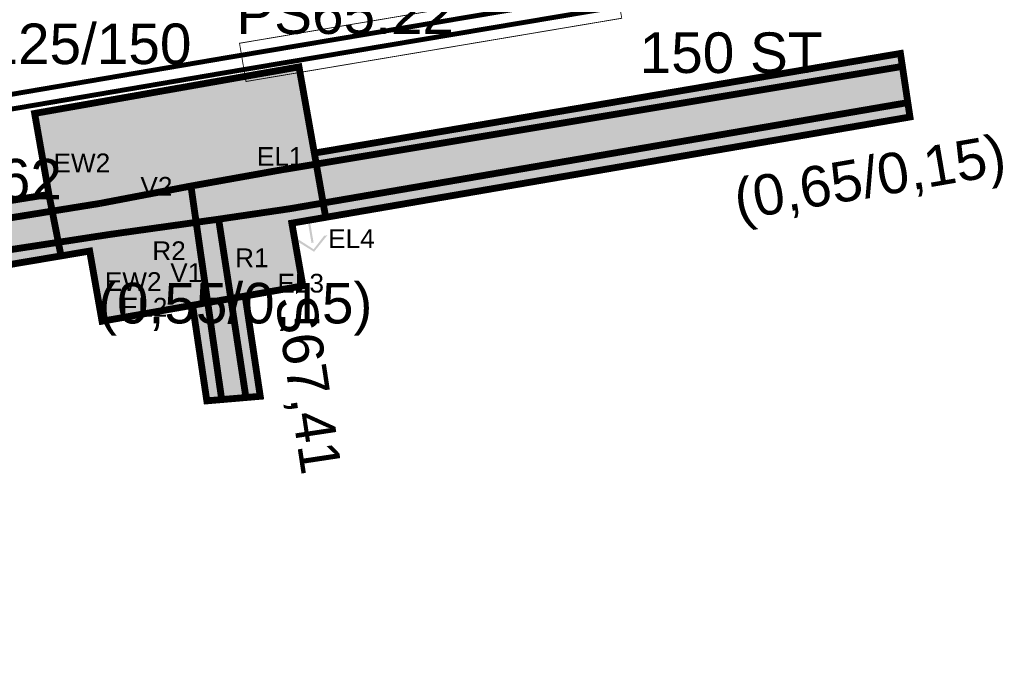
# Model space of a CAD drawing. Extents: x 454558 to 454682, y 5737288 to 5737467.
# Tile 5 of 12: x 454662 to 454682, y 5737288 to 5737301. Entities that reach past the tile are written whole.
import ezdxf

# ---------------------------------------------------------------- set-up
doc = ezdxf.new("R2010")
doc.units = 0
for name, color, linetype in [('Absperreinrichtungen', 7, 'Continuous'), ('Bauteile', 7, 'Continuous'), ('Bauteile_Bauwerk_Bauhülle_Kanal', 7, 'Continuous'), ('Beschriftung_Absperreinrichtungen', 7, 'Continuous'), ('Beschriftung_Bauteile_BH_BW_Kanal', 7, 'Continuous'), ('Leitungen_VN_(SWC)', 7, 'Continuous'), ('Leitungsbeschriftung_VN', 7, 'Continuous'), ('MSP_Leitungen', 7, 'Continuous'), ('Schutzrohr', 7, 'Continuous'), ('Trassenbeschriftung_Kanal', 7, 'Continuous'), ('Trassenflächen_Kanal', 7, 'Continuous'), ('Wärme_Beschriftung_Bauteile', 7, 'Continuous'), ('Wärme_Höhentexte', 7, 'Continuous')]:
    doc.layers.add(name, color=color, linetype=linetype)
doc.styles.add('TS[Beschriftung_Absperreinrichtungen[Arial_3_Bold__CW100_]]', font='ARIALBD.TTF', dxfattribs={"height": 0.386292})
doc.styles.add('TS[Beschriftung_Bauteile_BH_BW_Kanal[Arial_6_5_Regular__CW100_]]', font='ARIAL.TTF', dxfattribs={"height": 0.836965})
doc.styles.add('TS[Leitungsbeschriftung_VN[Arial_6_5_Regular__CW100_]]', font='ARIAL.TTF', dxfattribs={"height": 0.836965})
doc.styles.add('TS[Trassenbeschriftung_Kanal[Arial_6_5_Regular__CW100_]]', font='ARIAL.TTF', dxfattribs={"height": 0.836965})
doc.styles.add('TS[Wärme_Beschriftung_Bauteile[Arial_3_Bold__CW100_]]', font='ARIALBD.TTF', dxfattribs={"height": 0.386292})
doc.styles.add('TS[Wärme_Beschriftung_Bauteile[Arial_6_5_Regular__CW100_]]', font='ARIAL.TTF', dxfattribs={"height": 0.836965})
doc.styles.add('TS[Wärme_Höhentexte[Arial_3_Bold__CW100_]]', font='ARIALBD.TTF', dxfattribs={"height": 0.386292})

# ---------------------------------------------------------------- blocks, each defined once
blk = doc.blocks.new('6')
at = {"true_color": 0xff5500}
h = blk.add_hatch(color=8, dxfattribs=at)
edge = h.paths.add_edge_path()
edge.add_spline(control_points=[(0, 2.93), (1.2, 2.93), (2.07, 2.06)], knot_values=[0, 0, 0, 1, 1, 1], weights=[1, 1, 1], degree=2, periodic=0)
edge.add_spline(control_points=[(2.07, 2.06), (2.49, 1.63), (2.93, 0.6), (2.93, 0)], knot_values=[0, 0, 0, 1, 2, 2, 2], weights=[1, 1, 1, 1], degree=2, periodic=0)
edge.add_spline(control_points=[(2.93, 0), (2.93, -0.64), (2.49, -1.68), (2.07, -2.1)], knot_values=[0, 0, 0, 1, 2, 2, 2], weights=[1, 1, 1, 1], degree=2, periodic=0)
edge.add_spline(control_points=[(2.07, -2.1), (1.22, -2.93), (0, -2.93)], knot_values=[0, 0, 0, 1, 1, 1], weights=[1, 1, 1], degree=2, periodic=0)
edge.add_spline(control_points=[(0, -2.93), (-1.26, -2.93), (-2.1, -2.09)], knot_values=[0, 0, 0, 1, 1, 1], weights=[1, 1, 1], degree=2, periodic=0)
edge.add_spline(control_points=[(-2.1, -2.09), (-2.93, -1.26), (-2.93, 0)], knot_values=[0, 0, 0, 1, 1, 1], weights=[1, 1, 1], degree=2, periodic=0)
edge.add_spline(control_points=[(-2.93, 0), (-2.93, 1.22), (-2.09, 2.06)], knot_values=[0, 0, 0, 1, 1, 1], weights=[1, 1, 1], degree=2, periodic=0)
edge.add_spline(control_points=[(-2.09, 2.06), (-1.24, 2.93), (0, 2.93)], knot_values=[0, 0, 0, 1, 1, 1], weights=[1, 1, 1], degree=2, periodic=0)
edge = h.paths.add_edge_path()
edge.add_spline(control_points=[(-0.01, -2.63), (1.09, -2.63), (1.85, -1.87)], knot_values=[0, 0, 0, 1, 1, 1], weights=[1, 1, 1], degree=2, periodic=0)
edge.add_spline(control_points=[(1.85, -1.87), (2.63, -1.09), (2.64, 0)], knot_values=[0, 0, 0, 1, 1, 1], weights=[1, 1, 1], degree=2, periodic=0)
edge.add_spline(control_points=[(2.64, 0), (2.63, 1.08), (1.85, 1.85)], knot_values=[0, 0, 0, 1, 1, 1], weights=[1, 1, 1], degree=2, periodic=0)
edge.add_spline(control_points=[(1.85, 1.85), (1.46, 2.24), (0.54, 2.63), (-0.01, 2.62)], knot_values=[0, 0, 0, 1, 2, 2, 2], weights=[1, 1, 1, 1], degree=2, periodic=0)
edge.add_spline(control_points=[(-0.01, 2.62), (-0.58, 2.63), (-1.51, 2.24), (-1.9, 1.85)], knot_values=[0, 0, 0, 1, 2, 2, 2], weights=[1, 1, 1, 1], degree=2, periodic=0)
edge.add_spline(control_points=[(-1.9, 1.85), (-2.66, 1.1), (-2.66, 0)], knot_values=[0, 0, 0, 1, 1, 1], weights=[1, 1, 1], degree=2, periodic=0)
edge.add_spline(control_points=[(-2.66, 0), (-2.66, -1.12), (-1.9, -1.87)], knot_values=[0, 0, 0, 1, 1, 1], weights=[1, 1, 1], degree=2, periodic=0)
edge.add_spline(control_points=[(-1.9, -1.87), (-1.14, -2.63), (-0.01, -2.63)], knot_values=[0, 0, 0, 1, 1, 1], weights=[1, 1, 1], degree=2, periodic=0)
h.paths.add_polyline_path([(2.67, -0.13), (-2.71, -0.13), (-2.71, 0.09), (2.67, 0.09)])
h.paths.add_polyline_path([(2.53, 1.16), (-2.5, 1.16), (-2.5, 1.38), (2.53, 1.38)])
h.paths.add_polyline_path([(2.51, -1.41), (-2.52, -1.41), (-2.52, -1.19), (2.51, -1.19)])
h.paths.add_polyline_path([(-0.11, -2.75), (-0.11, 2.74), (0.11, 2.74), (0.11, -2.75)])
h.paths.add_polyline_path([(-1.33, -2.52), (-1.33, 2.51), (-1.11, 2.51), (-1.11, -2.52)])
h.paths.add_polyline_path([(1.07, -2.56), (1.07, 2.51), (1.29, 2.51), (1.29, -2.56)])
at = {"true_color": 0xffffff}
h = blk.add_hatch(color=7, dxfattribs=at)
edge = h.paths.add_edge_path()
edge.add_spline(control_points=[(0, 2.52), (1.03, 2.52), (1.78, 1.77)], knot_values=[0, 0, 0, 1, 1, 1], weights=[1, 1, 1], degree=2, periodic=0)
edge.add_spline(control_points=[(1.78, 1.77), (2.15, 1.4), (2.52, 0.51), (2.52, 0)], knot_values=[0, 0, 0, 1, 2, 2, 2], weights=[1, 1, 1, 1], degree=2, periodic=0)
edge.add_spline(control_points=[(2.52, 0), (2.52, -0.56), (2.15, -1.44), (1.78, -1.81)], knot_values=[0, 0, 0, 1, 2, 2, 2], weights=[1, 1, 1, 1], degree=2, periodic=0)
edge.add_spline(control_points=[(1.78, -1.81), (1.05, -2.52), (0, -2.52)], knot_values=[0, 0, 0, 1, 1, 1], weights=[1, 1, 1], degree=2, periodic=0)
edge.add_spline(control_points=[(0, -2.52), (-1.08, -2.52), (-1.8, -1.8)], knot_values=[0, 0, 0, 1, 1, 1], weights=[1, 1, 1], degree=2, periodic=0)
edge.add_spline(control_points=[(-1.8, -1.8), (-2.52, -1.09), (-2.52, 0)], knot_values=[0, 0, 0, 1, 1, 1], weights=[1, 1, 1], degree=2, periodic=0)
edge.add_spline(control_points=[(-2.52, 0), (-2.52, 1.05), (-1.8, 1.77)], knot_values=[0, 0, 0, 1, 1, 1], weights=[1, 1, 1], degree=2, periodic=0)
edge.add_spline(control_points=[(-1.8, 1.77), (-1.06, 2.52), (0, 2.52)], knot_values=[0, 0, 0, 1, 1, 1], weights=[1, 1, 1], degree=2, periodic=0)
blk = doc.blocks.new('7')
at = {"true_color": 0xff5500}
h = blk.add_hatch(color=8, dxfattribs=at)
edge = h.paths.add_edge_path()
edge.add_spline(control_points=[(0, 1.22), (0.5, 1.22), (0.86, 0.86)], knot_values=[0, 0, 0, 1, 1, 1], weights=[1, 1, 1], degree=2, periodic=0)
edge.add_spline(control_points=[(0.86, 0.86), (1.04, 0.68), (1.22, 0.25), (1.22, 0)], knot_values=[0, 0, 0, 1, 2, 2, 2], weights=[1, 1, 1, 1], degree=2, periodic=0)
edge.add_spline(control_points=[(1.22, 0), (1.22, -0.27), (1.04, -0.7), (0.86, -0.88)], knot_values=[0, 0, 0, 1, 2, 2, 2], weights=[1, 1, 1, 1], degree=2, periodic=0)
edge.add_spline(control_points=[(0.86, -0.88), (0.51, -1.22), (0, -1.22)], knot_values=[0, 0, 0, 1, 1, 1], weights=[1, 1, 1], degree=2, periodic=0)
edge.add_spline(control_points=[(0, -1.22), (-0.52, -1.22), (-0.87, -0.87)], knot_values=[0, 0, 0, 1, 1, 1], weights=[1, 1, 1], degree=2, periodic=0)
edge.add_spline(control_points=[(-0.87, -0.87), (-1.22, -0.53), (-1.22, 0)], knot_values=[0, 0, 0, 1, 1, 1], weights=[1, 1, 1], degree=2, periodic=0)
edge.add_spline(control_points=[(-1.22, 0), (-1.22, 0.51), (-0.87, 0.86)], knot_values=[0, 0, 0, 1, 1, 1], weights=[1, 1, 1], degree=2, periodic=0)
edge.add_spline(control_points=[(-0.87, 0.86), (-0.52, 1.22), (0, 1.22)], knot_values=[0, 0, 0, 1, 1, 1], weights=[1, 1, 1], degree=2, periodic=0)
blk = doc.blocks.new('9')
at = {"true_color": 0xff5500}
h = blk.add_hatch(color=8, dxfattribs=at)
edge = h.paths.add_edge_path()
edge.add_line((0.54, 2.12), (0.68, 2.12))
edge.add_line((0.68, 2.12), (0.68, -0.13))
edge.add_spline(control_points=[(0.68, -0.13), (0.67, -0.41), (0.49, -0.59)], knot_values=[0, 0, 0, 1, 1, 1], weights=[1, 1, 1], degree=2, periodic=0)
edge.add_spline(control_points=[(0.49, -0.59), (0.29, -0.79), (0, -0.79)], knot_values=[0, 0, 0, 1, 1, 1], weights=[1, 1, 1], degree=2, periodic=0)
edge.add_spline(control_points=[(0, -0.79), (-0.29, -0.79), (-0.49, -0.59)], knot_values=[0, 0, 0, 1, 1, 1], weights=[1, 1, 1], degree=2, periodic=0)
edge.add_spline(control_points=[(-0.49, -0.59), (-0.51, -0.56), (-0.54, -0.54)], knot_values=[0, 0, 0, 1, 1, 1], weights=[1, 1, 1], degree=2, periodic=0)
edge.add_spline(control_points=[(-0.54, -0.54), (-0.68, -0.35), (-0.69, -0.11)], knot_values=[0, 0, 0, 1, 1, 1], weights=[1, 1, 1], degree=2, periodic=0)
edge.add_line((-0.69, -0.11), (-0.68, 2.12))
edge.add_line((-0.68, 2.12), (-0.55, 2.12))
edge.add_line((-0.55, 2.12), (-0.54, -0.1))
edge.add_spline(control_points=[(-0.54, -0.1), (-0.54, -0.22), (-0.47, -0.42), (-0.39, -0.5)], knot_values=[0, 0, 0, 1, 2, 2, 2], weights=[1, 1, 1, 1], degree=2, periodic=0)
edge.add_spline(control_points=[(-0.39, -0.5), (-0.23, -0.66), (0, -0.66)], knot_values=[0, 0, 0, 1, 1, 1], weights=[1, 1, 1], degree=2, periodic=0)
edge.add_spline(control_points=[(0, -0.66), (0.23, -0.66), (0.39, -0.5)], knot_values=[0, 0, 0, 1, 1, 1], weights=[1, 1, 1], degree=2, periodic=0)
edge.add_spline(control_points=[(0.39, -0.5), (0.54, -0.34), (0.54, -0.1)], knot_values=[0, 0, 0, 1, 1, 1], weights=[1, 1, 1], degree=2, periodic=0)
edge.add_line((0.54, -0.1), (0.54, 2.12))
edge = h.paths.add_edge_path()
edge.add_spline(control_points=[(0.68, 2.12), (0.69, 1.88), (1, 1.57), (1.22, 1.57)], knot_values=[0, 0, 0, 1, 2, 2, 2], weights=[1, 1, 1, 1], degree=2, periodic=0)
edge.add_spline(control_points=[(1.22, 1.57), (1.44, 1.57), (1.75, 1.88), (1.75, 2.1)], knot_values=[0, 0, 0, 1, 2, 2, 2], weights=[1, 1, 1, 1], degree=2, periodic=0)
edge.add_spline(control_points=[(1.75, 2.1), (1.75, 2.31), (1.44, 2.62), (1.2, 2.64)], knot_values=[0, 0, 0, 1, 2, 2, 2], weights=[1, 1, 1, 1], degree=2, periodic=0)
edge.add_line((1.2, 2.64), (1.2, 2.79))
edge.add_spline(control_points=[(1.2, 2.79), (1.5, 2.77), (1.9, 2.37), (1.9, 2.1)], knot_values=[0, 0, 0, 1, 2, 2, 2], weights=[1, 1, 1, 1], degree=2, periodic=0)
edge.add_spline(control_points=[(1.9, 2.1), (1.9, 1.82), (1.5, 1.42), (1.22, 1.42)], knot_values=[0, 0, 0, 1, 2, 2, 2], weights=[1, 1, 1, 1], degree=2, periodic=0)
edge.add_spline(control_points=[(1.22, 1.42), (0.94, 1.42), (0.54, 1.82), (0.54, 2.12)], knot_values=[0, 0, 0, 1, 2, 2, 2], weights=[1, 1, 1, 1], degree=2, periodic=0)
edge.add_line((0.54, 2.12), (0.68, 2.12))
edge = h.paths.add_edge_path()
edge.add_spline(control_points=[(-0.69, 2.12), (-0.77, 2.4), (-0.86, 2.51)], knot_values=[0, 0, 0, 1, 1, 1], weights=[1, 1, 1], degree=2, periodic=0)
edge.add_spline(control_points=[(-0.86, 2.51), (-1.02, 2.65), (-1.39, 2.67)], knot_values=[0, 0, 0, 1, 1, 1], weights=[1, 1, 1], degree=2, periodic=0)
edge.add_line((-1.39, 2.67), (-1.39, 2.8))
edge.add_spline(control_points=[(-1.39, 2.8), (-0.96, 2.8), (-0.76, 2.6)], knot_values=[0, 0, 0, 1, 1, 1], weights=[1, 1, 1], degree=2, periodic=0)
edge.add_spline(control_points=[(-0.76, 2.6), (-0.62, 2.46), (-0.55, 2.12)], knot_values=[0, 0, 0, 1, 1, 1], weights=[1, 1, 1], degree=2, periodic=0)
edge.add_line((-0.55, 2.12), (-0.69, 2.12))
blk = doc.blocks.new('8')
at = {"true_color": 0xff5500}
h = blk.add_hatch(color=8, dxfattribs=at)
edge = h.paths.add_edge_path()
edge.add_spline(control_points=[(0, 1.22), (0.5, 1.22), (0.86, 0.86)], knot_values=[0, 0, 0, 1, 1, 1], weights=[1, 1, 1], degree=2, periodic=0)
edge.add_spline(control_points=[(0.86, 0.86), (1.04, 0.68), (1.22, 0.25), (1.22, 0)], knot_values=[0, 0, 0, 1, 2, 2, 2], weights=[1, 1, 1, 1], degree=2, periodic=0)
edge.add_spline(control_points=[(1.22, 0), (1.22, -0.27), (1.04, -0.7), (0.86, -0.88)], knot_values=[0, 0, 0, 1, 2, 2, 2], weights=[1, 1, 1, 1], degree=2, periodic=0)
edge.add_spline(control_points=[(0.86, -0.88), (0.51, -1.22), (0, -1.22)], knot_values=[0, 0, 0, 1, 1, 1], weights=[1, 1, 1], degree=2, periodic=0)
edge.add_spline(control_points=[(0, -1.22), (-0.52, -1.22), (-0.87, -0.87)], knot_values=[0, 0, 0, 1, 1, 1], weights=[1, 1, 1], degree=2, periodic=0)
edge.add_spline(control_points=[(-0.87, -0.87), (-1.22, -0.53), (-1.22, 0)], knot_values=[0, 0, 0, 1, 1, 1], weights=[1, 1, 1], degree=2, periodic=0)
edge.add_spline(control_points=[(-1.22, 0), (-1.22, 0.51), (-0.87, 0.86)], knot_values=[0, 0, 0, 1, 1, 1], weights=[1, 1, 1], degree=2, periodic=0)
edge.add_spline(control_points=[(-0.87, 0.86), (-0.52, 1.22), (0, 1.22)], knot_values=[0, 0, 0, 1, 1, 1], weights=[1, 1, 1], degree=2, periodic=0)
blk = doc.blocks.new('16')
at = {"true_color": 0xff0000}
h = blk.add_hatch(color=1, dxfattribs=at)
h.paths.add_polyline_path([(-0.1, -4.44), (-0.1, 0.44), (0.12, 0.44), (0.12, -4.44)])
h.paths.add_polyline_path([(-1.46, -3.23), (1.48, -3.23), (1.48, -3.45), (-1.46, -3.45)])
blk = doc.blocks.new('17')
at = {"true_color": 0xff0000}
h = blk.add_hatch(color=1, dxfattribs=at)
h.paths.add_polyline_path([(0.13, 4.37), (0.13, 0.06), (-0.12, 0.06), (-0.12, 4.37)])
h.paths.add_polyline_path([(0.01, 5.44), (1.86, 3.8), (1.47, 3.8), (0.01, 5.14), (-1.46, 3.8), (-1.85, 3.8)])
blk = doc.blocks.new('18')
at = {"true_color": 0xffffff}
blk.add_hatch(color=7, dxfattribs=at).paths.add_polyline_path([(-2.44, 1.46), (2.44, 0), (-2.44, -1.46)])
at = {"true_color": 0x005ce6}
h = blk.add_hatch(color=195, dxfattribs=at)
h.paths.add_polyline_path([(-2.44, 1.46), (2.44, 0), (-2.44, -1.46)])
h.paths.add_polyline_path([(-2.06, -0.92), (1.47, 0.01), (-2.06, 0.94)])
blk = doc.blocks.new('20')
at = {"true_color": 0x005ce6}
h = blk.add_hatch(color=195, dxfattribs=at)
h.paths.add_polyline_path([(-0.1, -4.44), (-0.1, 0.44), (0.12, 0.44), (0.12, -4.44)])
h.paths.add_polyline_path([(-1.46, -3.23), (1.48, -3.23), (1.48, -3.45), (-1.46, -3.45)])
blk = doc.blocks.new('19')
at = {"true_color": 0x005ce6}
h = blk.add_hatch(color=195, dxfattribs=at)
edge = h.paths.add_edge_path()
edge.add_spline(control_points=[(0, 1.22), (0.5, 1.22), (0.86, 0.86)], knot_values=[0, 0, 0, 1, 1, 1], weights=[1, 1, 1], degree=2, periodic=0)
edge.add_spline(control_points=[(0.86, 0.86), (1.04, 0.68), (1.22, 0.25), (1.22, 0)], knot_values=[0, 0, 0, 1, 2, 2, 2], weights=[1, 1, 1, 1], degree=2, periodic=0)
edge.add_spline(control_points=[(1.22, 0), (1.22, -0.27), (1.04, -0.7), (0.86, -0.88)], knot_values=[0, 0, 0, 1, 2, 2, 2], weights=[1, 1, 1, 1], degree=2, periodic=0)
edge.add_spline(control_points=[(0.86, -0.88), (0.51, -1.22), (0, -1.22)], knot_values=[0, 0, 0, 1, 1, 1], weights=[1, 1, 1], degree=2, periodic=0)
edge.add_spline(control_points=[(0, -1.22), (-0.52, -1.22), (-0.87, -0.87)], knot_values=[0, 0, 0, 1, 1, 1], weights=[1, 1, 1], degree=2, periodic=0)
edge.add_spline(control_points=[(-0.87, -0.87), (-1.22, -0.53), (-1.22, 0)], knot_values=[0, 0, 0, 1, 1, 1], weights=[1, 1, 1], degree=2, periodic=0)
edge.add_spline(control_points=[(-1.22, 0), (-1.22, 0.51), (-0.87, 0.86)], knot_values=[0, 0, 0, 1, 1, 1], weights=[1, 1, 1], degree=2, periodic=0)
edge.add_spline(control_points=[(-0.87, 0.86), (-0.52, 1.22), (0, 1.22)], knot_values=[0, 0, 0, 1, 1, 1], weights=[1, 1, 1], degree=2, periodic=0)
blk = doc.blocks.new('21')
at = {"true_color": 0x005ce6}
h = blk.add_hatch(color=195, dxfattribs=at)
h.paths.add_polyline_path([(0.13, 4.37), (0.13, 0.06), (-0.12, 0.06), (-0.12, 4.37)])
h.paths.add_polyline_path([(0.01, 5.44), (1.86, 3.8), (1.47, 3.8), (0.01, 5.14), (-1.46, 3.8), (-1.85, 3.8)])
blk = doc.blocks.new('15')
at = {"true_color": 0xffffff}
blk.add_hatch(color=7, dxfattribs=at).paths.add_polyline_path([(-2.44, 1.46), (2.44, 0), (-2.44, -1.46)])
at = {"true_color": 0xff0000}
h = blk.add_hatch(color=1, dxfattribs=at)
h.paths.add_polyline_path([(-2.44, 1.46), (2.44, 0), (-2.44, -1.46)])
h.paths.add_polyline_path([(-2.06, -0.92), (1.47, 0.01), (-2.06, 0.94)])
blk = doc.blocks.new('14')
at = {"true_color": 0xff0000}
h = blk.add_hatch(color=1, dxfattribs=at)
edge = h.paths.add_edge_path()
edge.add_spline(control_points=[(0, 1.22), (0.5, 1.22), (0.86, 0.86)], knot_values=[0, 0, 0, 1, 1, 1], weights=[1, 1, 1], degree=2, periodic=0)
edge.add_spline(control_points=[(0.86, 0.86), (1.04, 0.68), (1.22, 0.25), (1.22, 0)], knot_values=[0, 0, 0, 1, 2, 2, 2], weights=[1, 1, 1, 1], degree=2, periodic=0)
edge.add_spline(control_points=[(1.22, 0), (1.22, -0.27), (1.04, -0.7), (0.86, -0.88)], knot_values=[0, 0, 0, 1, 2, 2, 2], weights=[1, 1, 1, 1], degree=2, periodic=0)
edge.add_spline(control_points=[(0.86, -0.88), (0.51, -1.22), (0, -1.22)], knot_values=[0, 0, 0, 1, 1, 1], weights=[1, 1, 1], degree=2, periodic=0)
edge.add_spline(control_points=[(0, -1.22), (-0.52, -1.22), (-0.87, -0.87)], knot_values=[0, 0, 0, 1, 1, 1], weights=[1, 1, 1], degree=2, periodic=0)
edge.add_spline(control_points=[(-0.87, -0.87), (-1.22, -0.53), (-1.22, 0)], knot_values=[0, 0, 0, 1, 1, 1], weights=[1, 1, 1], degree=2, periodic=0)
edge.add_spline(control_points=[(-1.22, 0), (-1.22, 0.51), (-0.87, 0.86)], knot_values=[0, 0, 0, 1, 1, 1], weights=[1, 1, 1], degree=2, periodic=0)
edge.add_spline(control_points=[(-0.87, 0.86), (-0.52, 1.22), (0, 1.22)], knot_values=[0, 0, 0, 1, 1, 1], weights=[1, 1, 1], degree=2, periodic=0)
blk = doc.blocks.new('22')
at = {"true_color": 0xffffff}
h = blk.add_hatch(color=7, dxfattribs=at)
h.paths.add_polyline_path([(-2.44, 1.46), (0.1, 0), (-2.44, -1.46)])
h.paths.add_polyline_path([(2.44, -1.46), (-0.1, 0), (2.44, 1.46)])
at = {"true_color": 0x005ce6}
h = blk.add_hatch(color=195, dxfattribs=at)
h.paths.add_polyline_path([(-2.44, 1.46), (0.1, 0), (-2.44, -1.46)])
h.paths.add_polyline_path([(-2.19, 0.98), (-2.19, -0.98), (-0.38, 0)])
h.paths.add_polyline_path([(2.44, -1.46), (-0.1, 0), (2.44, 1.46)])
h.paths.add_polyline_path([(0.38, 0), (2.2, -0.98), (2.2, 0.98)])
blk = doc.blocks.new('23')
at = {"true_color": 0xffffff}
h = blk.add_hatch(color=7, dxfattribs=at)
h.paths.add_polyline_path([(-2.44, 1.46), (0.1, 0), (-2.44, -1.46)])
h.paths.add_polyline_path([(2.44, -1.46), (-0.1, 0), (2.44, 1.46)])
at = {"true_color": 0xff0000}
h = blk.add_hatch(color=1, dxfattribs=at)
h.paths.add_polyline_path([(-2.44, 1.46), (0.1, 0), (-2.44, -1.46)])
h.paths.add_polyline_path([(-2.19, 0.98), (-2.19, -0.98), (-0.38, 0)])
h.paths.add_polyline_path([(2.44, -1.46), (-0.1, 0), (2.44, 1.46)])
h.paths.add_polyline_path([(0.38, 0), (2.2, -0.98), (2.2, 0.98)])

msp = doc.modelspace()

# ---------------------------------------------------------------- hatches: boundary and pattern name
at = {"layer": 'Trassenflächen_Kanal', "lineweight": 158, "true_color": 0xd7c29e, "transparency": 33554687}
h = msp.add_hatch(color=141, dxfattribs=at)
h.paths.add_polyline_path([(454605.2866, 5737287.6958), (454603.9841, 5737287.5846), (454599.9919, 5737308.3479), (454601.2766, 5737308.5873), (454601.6197, 5737306.7669), (454605.2866, 5737287.6958)])
h.paths.add_polyline_path([(454624.7249, 5737289.3551), (454609.7656, 5737288.0781), (454636.3658, 5737292.6949), (454649.7281, 5737294.9617), (454656.4093, 5737296.0951), (454661.5513, 5737296.9674), (454662.4509, 5737297.1113), (454662.7009, 5737295.8433), (454661.7687, 5737295.6858), (454636.5856, 5737291.4137), (454624.7249, 5737289.3551)])
for points in [[(454680.2035, 5737298.708), (454668.1573, 5737296.6386), (454667.9235, 5737297.9631), (454680.0071, 5737300.0184), (454680.2035, 5737298.708)], [(454665.4135, 5737294.8249), (454665.3149, 5737294.8076), (454663.546, 5737294.496), (454663.2912, 5737295.9427), (454662.7009, 5737295.8433), (454662.4509, 5737297.1113), (454662.1567, 5737298.7815), (454667.6068, 5737299.7415), (454667.9235, 5737297.9631), (454668.1573, 5737296.6386), (454667.4593, 5737296.5187), (454667.6871, 5737295.2254), (454666.5957, 5737295.0332), (454666.4972, 5737295.0158), (454665.4135, 5737294.8249)], [(454666.8081, 5737292.9475), (454665.7066, 5737292.8535), (454665.4135, 5737294.8249), (454666.4972, 5737295.0158), (454666.8081, 5737292.9475)]]:
    msp.add_hatch(color=141, dxfattribs=at).paths.add_polyline_path(points)

# ---------------------------------------------------------------- linework, layer by layer
at = {"layer": 'Leitungen_VN_(SWC)', "color": 1, "linetype": 'Continuous', "true_color": 0xff0000, "transparency": 33554687}
for points in [[(454665.3793, 5737297.2839, 0.1411, 0.1411, 0), (454667.2251, 5737297.6142, 0.1411, 0.1411, 0), (454667.6073, 5737297.6779, 0.1411, 0.1411, 0), (454680.0471, 5737299.7512, 0.1411, 0.1411, 0)], [(454663.4984, 5737296.9247, 0.1411, 0.1411, 0), (454664.6404, 5737297.1428, 0.1411, 0.1411, 0)], [(454664.6404, 5737297.1428, 0.1411, 0.1411, 0), (454665.3793, 5737297.2839, 0.1411, 0.1411, 0)], [(454665.3793, 5737297.2839, 0.1411, 0.1411, 0), (454665.6303, 5737295.5402, 0.1411, 0.1411, 0)], [(454663.4984, 5737296.9247, 0.1411, 0.1411, 0), (454662.9392, 5737296.8347, 0.1411, 0.1411, 0), (454661.6143, 5737296.6214, 0.1411, 0.1411, 0), (454614.3421, 5737288.4688, 0.1411, 0.1411, 0)], [(454665.6303, 5737295.5402, 0.1411, 0.1411, 0), (454665.6725, 5737295.2468, 0.1411, 0.1411, 0), (454666.0133, 5737292.8797, 0.1411, 0.1411, 0)]]:
    msp.add_lwpolyline(points, format="xyseb", dxfattribs=at)
at = {"layer": 'Leitungen_VN_(SWC)', "color": 195, "linetype": 'Continuous', "true_color": 0x005ce6, "transparency": 33554687}
for points in [[(454665.9497, 5737296.6001, 0.1411, 0.1411, 0), (454667.419, 5737296.8162, 0.1411, 0.1411, 0), (454667.7567, 5737296.8742, 0.1411, 0.1411, 0), (454680.159, 5737299.0048, 0.1411, 0.1411, 0)], [(454665.9497, 5737296.6001, 0.1411, 0.1411, 0), (454664.7966, 5737296.4387, 0.1411, 0.1411, 0)], [(454665.9497, 5737296.6001, 0.1411, 0.1411, 0), (454666.0992, 5737295.6294, 0.1411, 0.1411, 0)], [(454664.7966, 5737296.4387, 0.1411, 0.1411, 0), (454663.7139, 5737296.2871, 0.1411, 0.1411, 0)], [(454663.7139, 5737296.2871, 0.1411, 0.1411, 0), (454663.456, 5737296.2476, 0.1411, 0.1411, 0), (454661.7186, 5737295.9815, 0.1411, 0.1411, 0), (454636.5349, 5737291.7093, 0.1411, 0.1411, 0), (454621.273, 5737289.0604, 0.1411, 0.1411, 0)], [(454666.0992, 5737295.6294, 0.1411, 0.1411, 0), (454666.1485, 5737295.3093, 0.1411, 0.1411, 0), (454666.2007, 5737294.9698, 0.1411, 0.1411, 0), (454666.5133, 5737292.9224, 0.1411, 0.1411, 0)]]:
    msp.add_lwpolyline(points, format="xyseb", dxfattribs=at)
at = {"layer": 'MSP_Leitungen', "color": 65, "linetype": 'Continuous', "true_color": 0x897044, "transparency": 33554687}
for points in [[(454679.6439, 5737302.4408, 0.1005, 0.1005, 0), (454679.1666, 5737302.3435, 0.1005, 0.1005, 0), (454677.4108, 5737301.9854, 0.1005, 0.1005, 0), (454674.941, 5737301.417, 0.1005, 0.1005, 0), (454670.3041, 5737300.6362, 0.1005, 0.1005, 0), (454666.0733, 5737299.9239, 0.1005, 0.1005, 0), (454663.8604, 5737299.547, 0.1005, 0.1005, 0), (454661.1568, 5737299.0866, 0.1005, 0.1005, 0), (454646.6065, 5737296.5359, 0.1005, 0.1005, 0), (454614.6856, 5737290.9402, 0.1005, 0.1005, 0)], [(454679.6885, 5737302.1437, 0.1005, 0.1005, 0), (454679.2278, 5737302.0498, 0.1005, 0.1005, 0), (454677.4744, 5737301.6922, 0.1005, 0.1005, 0), (454674.9996, 5737301.1226, 0.1005, 0.1005, 0), (454670.3375, 5737300.3376, 0.1005, 0.1005, 0), (454666.1234, 5737299.6281, 0.1005, 0.1005, 0), (454663.9136, 5737299.2518, 0.1005, 0.1005, 0), (454661.206, 5737298.7907, 0.1005, 0.1005, 0), (454646.6632, 5737296.2592, 0.1005, 0.1005, 0), (454614.8179, 5737290.7063, 0.1005, 0.1005, 0)]]:
    msp.add_lwpolyline(points, format="xyseb", dxfattribs=at)
at = {"layer": 'Schutzrohr', "color": 65, "linetype": 'Continuous', "true_color": 0x897044, "transparency": 33554687}
msp.add_lwpolyline([(454666.5136, 5737299.4403, 0.0176, 0.0176, 0), (454666.3807, 5737300.2292, 0.0176, 0.0176, 0), (454674.128, 5737301.5336, 0.0176, 0.0176, 0), (454674.2609, 5737300.7447, 0.0176, 0.0176, 0), (454666.5136, 5737299.4403, 0.0176, 0.0176, 0)], format="xyseb", close=True, dxfattribs=at)
at = {"layer": 'Trassenflächen_Kanal', "color": 69, "linetype": 'Continuous', "true_color": 0x730000, "transparency": 33554687}
for points in [[(454680.2035, 5737298.708, 0.1411, 0.1411, 0), (454668.1573, 5737296.6386, 0.1411, 0.1411, 0), (454667.9235, 5737297.9631, 0.1411, 0.1411, 0), (454680.0071, 5737300.0184, 0.1411, 0.1411, 0), (454680.2035, 5737298.708, 0.1411, 0.1411, 0)], [(454665.4135, 5737294.8249, 0.1411, 0.1411, 0), (454665.3149, 5737294.8076, 0.1411, 0.1411, 0), (454663.546, 5737294.496, 0.1411, 0.1411, 0), (454663.2912, 5737295.9427, 0.1411, 0.1411, 0), (454662.7009, 5737295.8433, 0.1411, 0.1411, 0), (454662.4509, 5737297.1113, 0.1411, 0.1411, 0), (454662.1567, 5737298.7815, 0.1411, 0.1411, 0), (454667.6068, 5737299.7415, 0.1411, 0.1411, 0), (454667.9235, 5737297.9631, 0.1411, 0.1411, 0), (454668.1573, 5737296.6386, 0.1411, 0.1411, 0), (454667.4593, 5737296.5187, 0.1411, 0.1411, 0), (454667.6871, 5737295.2254, 0.1411, 0.1411, 0), (454666.5957, 5737295.0332, 0.1411, 0.1411, 0), (454666.4972, 5737295.0158, 0.1411, 0.1411, 0), (454665.4135, 5737294.8249, 0.1411, 0.1411, 0)], [(454624.7249, 5737289.3551, 0.1411, 0.1411, 0), (454609.7656, 5737288.0781, 0.1411, 0.1411, 0), (454636.3658, 5737292.6949, 0.1411, 0.1411, 0), (454649.7281, 5737294.9617, 0.1411, 0.1411, 0), (454656.4093, 5737296.0951, 0.1411, 0.1411, 0), (454661.5513, 5737296.9674, 0.1411, 0.1411, 0), (454662.4509, 5737297.1113, 0.1411, 0.1411, 0), (454662.7009, 5737295.8433, 0.1411, 0.1411, 0), (454661.7687, 5737295.6858, 0.1411, 0.1411, 0), (454636.5856, 5737291.4137, 0.1411, 0.1411, 0), (454624.7249, 5737289.3551, 0.1411, 0.1411, 0)], [(454666.8081, 5737292.9475, 0.1411, 0.1411, 0), (454665.7066, 5737292.8535, 0.1411, 0.1411, 0), (454665.4135, 5737294.8249, 0.1411, 0.1411, 0), (454666.4972, 5737295.0158, 0.1411, 0.1411, 0), (454666.8081, 5737292.9475, 0.1411, 0.1411, 0)]]:
    msp.add_lwpolyline(points, format="xyseb", close=True, dxfattribs=at)

# ---------------------------------------------------------------- block references
at = {"layer": 'Absperreinrichtungen', "color": 0, "transparency": 33554687, "xscale": 0.17638888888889, "yscale": 0.17638888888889, "zscale": 0.17638888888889}
for name, p, rotation in [('23', (454664.6404, 5737297.1428), 190.8116055), ('22', (454664.7966, 5737296.4387), 187.96935282)]:
    msp.add_blockref(name, p, dxfattribs=dict(at, rotation=rotation))
at = {"layer": 'Bauteile', "color": 0, "transparency": 33554687, "xscale": 0.17638888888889, "yscale": 0.17638888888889, "zscale": 0.17638888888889}
for name, p, rotation in [('17', (454667.6073, 5737297.6779), 9.46227253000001), ('16', (454662.9392, 5737296.8347), 189.14438819), ('14', (454665.3793, 5737297.2839), 8.05753999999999), ('15', (454663.4984, 5737296.9247), 190.12), ('19', (454665.9497, 5737296.6001), 8.36566999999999), ('21', (454667.7567, 5737296.8742), 189.74661403), ('18', (454663.7139, 5737296.2871), 189.031), ('20', (454663.456, 5737296.2476), 8.70775453), ('21', (454666.1485, 5737295.3093), 278.74833336), ('17', (454665.6725, 5737295.2468), 98.18874831)]:
    msp.add_blockref(name, p, dxfattribs=dict(at, rotation=rotation))
at = {"layer": 'Bauteile_Bauwerk_Bauhülle_Kanal', "color": 0, "transparency": 33554687, "xscale": 0.17638888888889, "yscale": 0.17638888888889, "zscale": 0.17638888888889}
for name, p, rotation in [('7', (454665.4694, 5737298.7915), 358.961), ('8', (454662.3671, 5737296.4465), 359.782), ('6', (454664.4211, 5737295.3442), 0.25246899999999), ('7', (454666.0369, 5737294.3944), 270)]:
    msp.add_blockref(name, p, dxfattribs=dict(at, rotation=rotation))
msp.add_blockref('9', (454663.5092, 5737298.0731), dxfattribs=at)

# ---------------------------------------------------------------- texts
at = {"layer": 'Beschriftung_Absperreinrichtungen', "color": 250, "true_color": 0x000000, "transparency": 33554687, "char_height": 0.386292, "attachment_point": 7, "style": 'TS[Beschriftung_Absperreinrichtungen[Arial_3_Bold__CW100_]]'}
for s, insert in [('{\\fArial|b0|i0;V2}', (454664.3374, 5737297.0849)), ('{\\fArial|b0|i0;R2}', (454664.5828, 5737295.7563)), ('{\\fArial|b0|i0;R1}', (454666.2894, 5737295.6108)), ('{\\fArial|b0|i0;V1}', (454664.9532, 5737295.3065))]:
    msp.add_mtext(s, dxfattribs=dict(at, insert=insert))
at = {"layer": 'Beschriftung_Bauteile_BH_BW_Kanal', "color": 250, "true_color": 0x000000, "transparency": 33554687, "char_height": 0.836965, "attachment_point": 7, "style": 'TS[Beschriftung_Bauteile_BH_BW_Kanal[Arial_6_5_Regular__CW100_]]'}
for s, insert in [('{\\fArial|b0|i0;PS65.22}', (454666.3156, 5737300.4093)), ('{\\fArial|b0|i0;OK67.62}', (454658.104, 5737296.9948))]:
    msp.add_mtext(s, dxfattribs=dict(at, insert=insert))
at = {"layer": 'Beschriftung_Bauteile_BH_BW_Kanal', "color": 250, "true_color": 0x000000, "transparency": 33554687, "insert": (454666.9578, 5737294.9381), "char_height": 0.836965, "attachment_point": 7, "rotation": 278.61565, "style": 'TS[Beschriftung_Bauteile_BH_BW_Kanal[Arial_6_5_Regular__CW100_]]'}
msp.add_mtext('{\\fArial|b0|i0;S67,41}', dxfattribs=at)
at = {"layer": 'Leitungsbeschriftung_VN', "color": 195, "true_color": 0x005ce6, "transparency": 33554687, "insert": (454674.6306, 5737299.6039), "char_height": 0.836965, "attachment_point": 7, "style": 'TS[Leitungsbeschriftung_VN[Arial_6_5_Regular__CW100_]]'}
msp.add_mtext('{\\fArial|b0|i0;150 ST}', dxfattribs=at)
at = {"layer": 'Trassenbeschriftung_Kanal', "color": 1, "true_color": 0xff0000, "transparency": 33554687, "insert": (454676.699, 5737296.3316), "char_height": 0.836965, "attachment_point": 7, "rotation": 9.74365, "style": 'TS[Trassenbeschriftung_Kanal[Arial_6_5_Regular__CW100_]]'}
msp.add_mtext('{\\fArial|b0|i0;(0,65/0,15)}', dxfattribs=at)
at = {"layer": 'Trassenbeschriftung_Kanal', "color": 1, "true_color": 0xff0000, "transparency": 33554687, "insert": (454663.4657, 5737294.1984), "char_height": 0.836965, "attachment_point": 7, "style": 'TS[Trassenbeschriftung_Kanal[Arial_6_5_Regular__CW100_]]'}
msp.add_mtext('{\\fArial|b0|i0;(0,55/0,15)}', dxfattribs=at)
at = {"layer": 'Wärme_Beschriftung_Bauteile', "color": 195, "true_color": 0x005ce6, "transparency": 33554687, "insert": (454661.1633, 5737299.7868), "char_height": 0.836965, "attachment_point": 7, "style": 'TS[Wärme_Beschriftung_Bauteile[Arial_6_5_Regular__CW100_]]'}
msp.add_mtext('{\\fArial|b0|i0;125/150}', dxfattribs=at)
at = {"layer": 'Wärme_Beschriftung_Bauteile', "color": 250, "true_color": 0x000000, "transparency": 33554687, "char_height": 0.386292, "attachment_point": 7, "style": 'TS[Wärme_Beschriftung_Bauteile[Arial_3_Bold__CW100_]]'}
for s, insert in [('{\\fArial|b0|i0;EL1}', (454666.7392, 5737297.701)), ('{\\fArial|b0|i0;EW2}', (454662.5455, 5737297.5687)), ('{\\fArial|b0|i0;EL4}', (454668.2076, 5737296.0077)), ('{\\fArial|b0|i0;EW2}', (454663.6039, 5737295.1213)), ('{\\fArial|b0|i0;EL3}', (454667.1625, 5737295.0816)), ('{\\fArial|b0|i0;EL2}', (454663.9346, 5737294.5922))]:
    msp.add_mtext(s, dxfattribs=dict(at, insert=insert))
at = {"layer": 'Wärme_Höhentexte', "color": 250, "true_color": 0x000000, "transparency": 33554687, "char_height": 0.386292, "attachment_point": 7, "style": 'TS[Wärme_Höhentexte[Arial_3_Bold__CW100_]]'}
for s, insert in [('{\\fArial|b0|i0;EL1}', (454666.7392, 5737297.701)), ('{\\fArial|b0|i0;EW2}', (454662.5455, 5737297.5687)), ('{\\fArial|b0|i0;EL4}', (454668.2076, 5737296.0077)), ('{\\fArial|b0|i0;EW2}', (454663.6039, 5737295.1213)), ('{\\fArial|b0|i0;EL3}', (454667.1625, 5737295.0816)), ('{\\fArial|b0|i0;EL2}', (454663.9346, 5737294.5922))]:
    msp.add_mtext(s, dxfattribs=dict(at, insert=insert))

doc.saveas('drawing.dxf')
